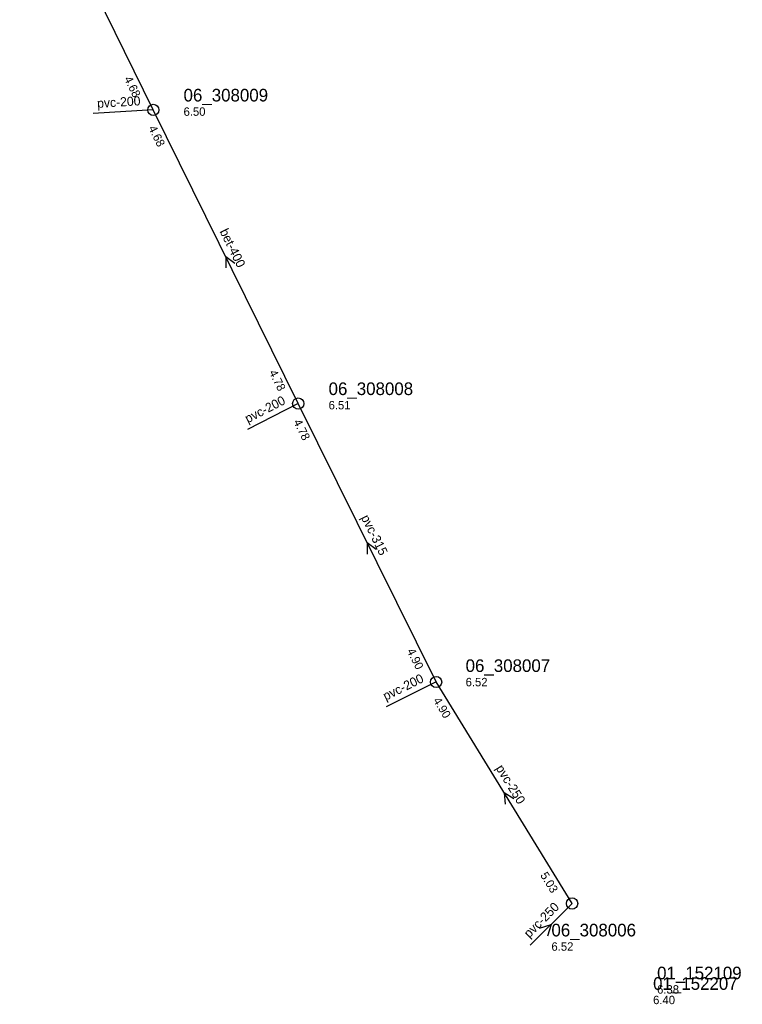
# Model space of a CAD drawing. Header units: metres. Extents: x 165560 to 166359, y 448062 to 448820.
# Tile 1 of 8: x 165725 to 165828, y 448539 to 448680. Entities that reach past the tile are written whole.
import ezdxf

# ---------------------------------------------------------------- set-up
doc = ezdxf.new("R2010")
doc.units = ezdxf.units.M

msp = doc.modelspace()

# ---------------------------------------------------------------- linework, layer by layer
at = {"layer": 'CON_BxH200x200mm', "linetype": 'Continuous'}
for points in [[(165743.638, 448666.869), (165735.088, 448666.337)], [(165764.305, 448625.041), (165757.085, 448621.32)], [(165783.954, 448585.374), (165776.803, 448581.847)]]:
    msp.add_lwpolyline(points, dxfattribs=at)
at = {"layer": 'CON_BxH250x250mm', "linetype": 'Continuous'}
for points in [[(165803.333, 448553.815), (165783.954, 448585.374)], [(165803.333, 448553.815), (165797.367, 448547.862)]]:
    msp.add_lwpolyline(points, dxfattribs=at)
at = {"layer": 'CON_BxH315x315mm', "linetype": 'Continuous'}
msp.add_lwpolyline([(165783.954, 448585.374), (165764.305, 448625.041)], dxfattribs=at)
at = {"layer": 'CON_BxH400x400mm', "linetype": 'Continuous'}
for points in [[(165743.638, 448666.869), (165724.595, 448705.571)], [(165764.305, 448625.041), (165743.638, 448666.869)]]:
    msp.add_lwpolyline(points, dxfattribs=at)
at = {"layer": 'NOD_inspectieput'}
for centre in [(165743.64, 448666.87), (165764.3, 448625.04), (165783.95, 448585.37), (165803.33, 448553.82)]:
    msp.add_circle(centre, 0.8, dxfattribs=at)
at = {"layer": 'PIJL'}
for points in [[(165755.25, 448644.98), (165753.97, 448645.96), (165753.96, 448644.35)], [(165775.41, 448604.24), (165774.13, 448605.21), (165774.12, 448603.6)], [(165795.01, 448568.74), (165793.64, 448569.59), (165793.78, 448567.99)], [(165798.69, 448550.29), (165800.35, 448550.84), (165799.8, 448549.18)]]:
    msp.add_lwpolyline(points, dxfattribs=at)

# ---------------------------------------------------------------- texts
at = {"layer": 'DMM_BxH200x200mm'}
for rotation, p in [(3.56, (165735.67, 448667.15)), (27.27, (165757.1, 448622.22)), (26.25, (165776.76, 448582.7))]:
    msp.add_text('pvc-200', height=1.3, rotation=rotation, dxfattribs=at).set_placement(p)
at = {"layer": 'DMM_BxH250x250mm'}
for rotation, p in [(-58.45, (165792.4, 448573.1)), (44.94, (165797.21, 448548.83))]:
    msp.add_text('pvc-250', height=1.3, rotation=rotation, dxfattribs=at).set_placement(p)
at = {"layer": 'DMM_BxH315x315mm'}
msp.add_text('pvc-315', height=1.3, rotation=-63.65, dxfattribs=at).set_placement((165773.21, 448608.81))
at = {"layer": 'DMM_BxH400x400mm'}
msp.add_text('bet-400', height=1.3, rotation=-63.71, dxfattribs=at).set_placement((165753.06, 448649.56))
at = {"layer": 'INV_BxH250x250mm'}
for s, p in [('4.90', (165783.47, 448582.73)), ('5.03', (165798.74, 448557.85))]:
    msp.add_text(s, height=1.2, rotation=-58.45, dxfattribs=at).set_placement(p)
at = {"layer": 'INV_BxH315x315mm'}
for s, p in [('4.78', (165763.58, 448622.45)), ('4.90', (165779.75, 448589.81))]:
    msp.add_text(s, height=1.2, rotation=-63.65, dxfattribs=at).set_placement(p)
at = {"layer": 'INV_BxH400x400mm'}
for s, rotation, p in [('4.68', -63.8, (165739.44, 448671.31)), ('4.68', -63.71, (165742.91, 448664.28)), ('4.78', -63.71, (165760.1, 448629.48))]:
    msp.add_text(s, height=1.2, rotation=rotation, dxfattribs=at).set_placement(p)
at = {"layer": 'NLV_inspectieput'}
for s, p in [('6.50', (165747.95, 448666.03)), ('6.51', (165768.62, 448624.21)), ('6.52', (165788.15, 448584.76)), ('6.52', (165800.38, 448547.09)), ('6.38', (165815.44, 448540.98)), ('6.40', (165814.87, 448539.48))]:
    msp.add_text(s, height=1.2, dxfattribs=at).set_placement(p)
at = {"layer": 'NNR_inspectieput'}
for s, p in [('06_308009', (165747.95, 448668.07)), ('06_308008', (165768.62, 448626.25)), ('06_308007', (165788.15, 448586.8)), ('06_308006', (165800.38, 448549.13)), ('01_152109', (165815.44, 448543.02)), ('01_152207', (165814.87, 448541.52))]:
    msp.add_text(s, height=1.8, dxfattribs=at).set_placement(p)

doc.saveas('drawing.dxf')
